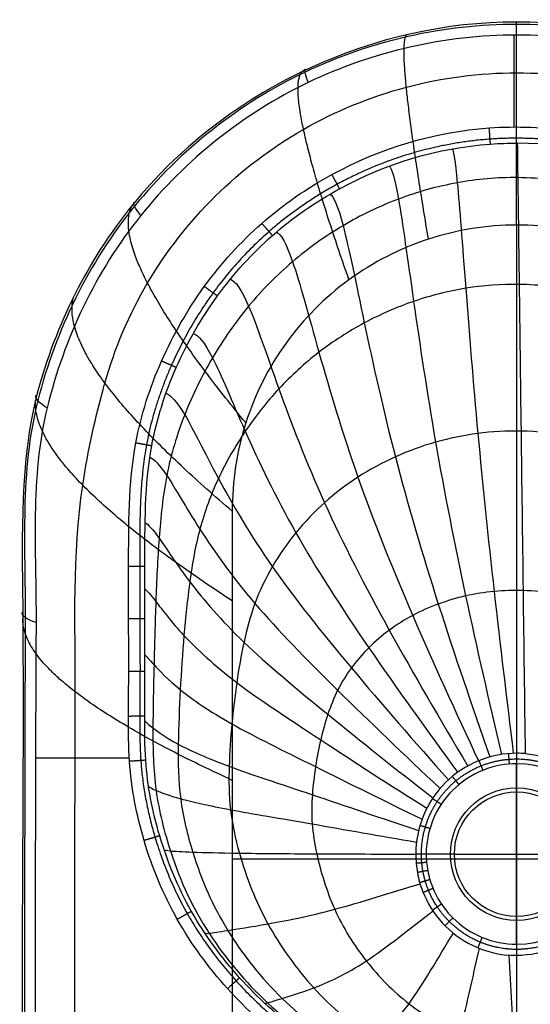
# Model space of a CAD drawing. Header units: millimetres. Extents: x -184 to 183, y -20 to 526.
# Tile 2 of 3: x -184 to 5, y 162 to 526. Entities that reach past the tile are written whole.
import ezdxf

# ---------------------------------------------------------------- set-up
doc = ezdxf.new("R2010")
doc.units = ezdxf.units.MM
doc.header["$MEASUREMENT"] = 0
doc.layers.add('Predefinito', color=7, linetype='Continuous', true_color=0x000000)

msp = doc.modelspace()

# ---------------------------------------------------------------- linework, layer by layer
at = {"layer": 'Predefinito'}
for p, q in [((-0.96, 486.24, 0), (-0.96, 520.17, 0)), ((0.01, 450, -410), (0.01, -16, -410)), ((-143.03, 253.11, 0), (-177.66, 253.11, 0)), ((0, 194.69, -195), (0, 240.69, -195)), ((104.99, 215.88, -410), (-104.99, 215.88, -410)), ((-23, 217.69, -195), (23, 217.69, -195))]:
    msp.add_line(p, q, dxfattribs=at)
at = {"layer": 'Predefinito', "extrusion": (1.74264e-15, -5.8086e-16, -1)}
msp.add_arc((0, 217.69, 160.54), 24.46, 269.9994, 89.9994, dxfattribs=at)
at = {"layer": 'Predefinito', "extrusion": (6.17863e-16, -6.17863e-16, -1)}
for centre in [(0, 217.69, 195), (0, 217.69, 164.07)]:
    msp.add_arc(centre, 23, 270, 90, dxfattribs=at)
at = {"layer": 'Predefinito', "extrusion": (2.32351e-15, 2.26466e-20, -1)}
msp.add_arc((0, 217.69, 160.54), 24.46, 89.9994, 269.9994, dxfattribs=at)
at = {"layer": 'Predefinito', "extrusion": (-6.17863e-16, -6.17863e-16, -1)}
msp.add_arc((0, 217.69, 195), 23, 90, 270, dxfattribs=at)
at = {"layer": 'Predefinito', "extrusion": (1.85359e-15, 6.17863e-16, -1)}
msp.add_arc((0, 217.69, 164.07), 23, 90, 270, dxfattribs=at)
at = {"layer": 'Predefinito'}
for points, knots in [([(181.65, 0, -1.88), (181.66, 101.74, -1.92), (181.69, 203.47, -1.94), (181.69, 318.57, -1.97), (181.77, 331.87, -1.97), (181.5, 358.71, -1.97), (179.74, 372.15, -1.97), (170.27, 411.39, -1.97), (158.02, 436.09, -1.96), (124.1, 477.89, -1.96), (80.72, 511.97, -1.96), (0, 530.22, -1.96), (-80.73, 511.97, -1.96), (-124.09, 477.89, -1.96), (-158.08, 436.08, -1.96), (-170.11, 411.42, -1.97), (-183.5, 358.97, -1.97), (-181.38, 331.78, -1.97), (-181.86, 203.55, -1.94), (-181.61, 101.72, -1.92), (-181.65, 0, -1.88)], [15.000463, 15.000463, 15.000463, 15.000463, 320.217984, 320.217984, 360.245232, 360.245232, 400.27248, 400.27248, 480.326975, 480.326975, 560.381471, 640.435967, 720.490463, 800.545012, 800.545012, 880.599534, 880.599534, 960.654057, 960.654057, 1265.869848, 1265.869848, 1265.869848, 1265.869848]), ([(182.62, 0, -6.1), (182.6, 52.43, -6.13), (182.65, 104.88, -6.16), (182.64, 209.75, -6.22), (181.88, 262.05, -6.26), (182.73, 340.84, -6.3), (183.08, 367.39, -6.3), (168.18, 417.85, -6.3), (155.67, 441.46, -6.3), (104.42, 501.13, -6.3), (52.43, 525, -6.3), (-52.44, 525, -6.3), (-104.4, 501.1, -6.3), (-155.69, 441.46, -6.3), (-168.26, 417.84, -6.3), (-183.17, 367.43, -6.3), (-182.7, 340.85, -6.3), (-181.93, 262.06, -6.26), (-182.64, 209.76, -6.22), (-182.64, 104.88, -6.16), (-182.6, 52.43, -6.13), (-182.62, 0, -6.1)], [14.911196, 14.911196, 14.911196, 14.911196, 171.292183, 171.292183, 327.67317, 327.67317, 405.863664, 405.863664, 484.054157, 484.054157, 640.435144, 640.435144, 796.816131, 796.816131, 875.006625, 875.006625, 953.197118, 953.197118, 1109.578105, 1109.578105, 1265.959092, 1265.959092, 1265.959092, 1265.959092]), ([(177.75, 0, 0), (177.75, 101.11, 0), (177.75, 202.21, 0), (177.75, 316.58, 0), (177.76, 329.84, 0), (177.71, 356.37, 0), (176.15, 369.62, 0), (167.19, 408.4, 0), (155.32, 432.85, 0), (122.15, 474.27, 0), (79.55, 508.09, 0), (0, 526.21, 0), (-79.57, 508.09, 0), (-122.15, 474.27, 0), (-155.38, 432.85, 0), (-167.05, 408.42, 0), (-179.68, 356.62, 0), (-177.35, 329.78, 0), (-177.97, 202.25, 0), (-177.69, 101.1, 0), (-177.75, 0, 0)], [15.08965, 15.08965, 15.08965, 15.08965, 320.217984, 320.217984, 360.245232, 360.245232, 400.27248, 400.27248, 480.326975, 480.326975, 560.381471, 640.435967, 720.490463, 800.545012, 800.545012, 880.599534, 880.599534, 960.654057, 960.654057, 1265.780703, 1265.780703, 1265.780703, 1265.780703]), ([(-163.21, -16, -192.35), (-163.17, 81.78, -192.35), (-163.24, 179.9, -191.62), (-162.92, 302.37, -190.6), (-164.12, 327.86, -190.55), (-158.25, 366.97, -190.3), (-155.62, 379.03, -190.06), (-148.48, 404.36, -189.78), (-143.16, 416.97, -189.71), (-122.55, 451.93, -189.45), (-102.53, 471.77, -189.32), (-66.79, 492.16, -189.18), (-41.19, 502.65, -189.11), (0.01, 508.05, -189.07), (41.2, 502.65, -189.11), (66.8, 492.16, -189.18), (102.53, 471.77, -189.32), (122.57, 451.93, -189.45), (143.15, 416.97, -189.71), (148.48, 404.38, -189.78), (155.66, 379.06, -190.06), (158.19, 366.81, -190.27), (164.17, 328.07, -190.59), (162.91, 302.36, -190.6), (163.24, 179.89, -191.62), (163.15, 81.79, -192.35), (163.2, -16, -192.35)], [3.967044, 3.967044, 3.967044, 3.967044, 294.801457, 294.801457, 368.501821, 368.501821, 405.352003, 405.352003, 442.202185, 442.202185, 515.902549, 515.902549, 552.754038, 589.602913, 626.451788, 663.300663, 663.300663, 736.998414, 736.998414, 773.847289, 773.847289, 810.696164, 810.696164, 884.393914, 884.393914, 1175.219125, 1175.219125, 1175.219125, 1175.219125]), ([(0.22, 120.62, 0), (-9.41, 120.67, 0), (-28.77, 122.51, 0), (-57.25, 131.4, 0), (-84.22, 146.21, 0), (-107.61, 167.43, 0), (-126.41, 193.01, 0), (-138.4, 221.87, 0), (-143.32, 247.54, 0), (-143.35, 268.62, 0), (-143.2, 286.09, 0), (-143.31, 304.62, 0), (-143.22, 332.59, 0), (-143.46, 365.31, 0), (-132.1, 400.25, 0), (-116.31, 427.94, 0), (-94.88, 451.55, 0), (-60.67, 475.32, 0), (-30.41, 484.45, 0), (-10.11, 485.89, 0)], [-1058.252478, -1058.252478, -1058.252478, -1058.252478, -1029.299316, -1000.346146, -969.028509, -937.710872, -906.059311, -874.40775, -844.608015, -827.992959, -811.377903, -792.029699, -772.681495, -726.907732, -695.120787, -663.333842, -631.724653, -600.115464, -539.048483, -539.048483, -539.048483, -539.048483]), ([(-10.11, 485.89, 0), (0.08, 486.62, 0), (20.64, 485.76, 0), (50.67, 477.86, 0), (78.63, 463.92, 0), (103.21, 443.44, 0), (122.84, 418.3, 0), (144.75, 372.05, 0), (143.54, 323.17, 0), (143.08, 278.19, 0), (143.83, 251.92, 0), (139.13, 223.95, 0), (127.18, 194.82, 0), (102.92, 159.39, 0), (59.65, 128.72, 0), (19.51, 120.59, 0), (0.22, 120.62, 0)], [-539.048483, -539.048483, -539.048483, -539.048483, -508.38904, -477.729596, -446.403179, -415.076762, -382.766306, -350.455849, -264.486821, -239.520525, -214.554228, -185.850772, -155.091756, -120.571792, -57.827153, 0, 0, 0, 0]), ([(0.24, 126.62, -6), (21.33, 126.6, -6.03), (42.44, 131.47, -6.11), (80.32, 150.16, -6.18), (97.06, 163.91, -6.18), (122.37, 197.55, -5.98), (131.33, 217.36, -5.78), (137.08, 248.42, -5.61), (137.46, 259.05, -5.56), (137.23, 280.76, -5.48), (137.24, 291.87, -5.44), (137.71, 325.1, -5.25), (138.19, 347.04, -5.04), (130.92, 388.62, -4.78), (122.15, 408.48, -4.77), (96.77, 442.18, -4.87), (80.21, 456.19, -4.98), (42.42, 475, -5.17), (21.33, 480.16, -5.24), (0.25, 480.27, -5.25)], [0, 0, 0, 0, 66.081995, 66.081995, 132.16399, 132.16399, 198.245984, 198.245984, 231.286982, 231.286982, 264.327979, 264.327979, 330.409974, 330.409974, 396.491969, 396.491969, 462.573964, 462.573964, 528.655959, 528.655959, 528.655959, 528.655959]), ([(0.25, 480.27, -5.25), (0.26, 479.65, -23.59), (0.36, 471.44, -62.65), (0.89, 430.37, -107.11), (1.61, 374.48, -132.12), (2.37, 315.25, -145.15), (2.89, 274.99, -148.9), (3.14, 254.85, -149.97)], [4.129041, 4.129041, 4.129041, 4.129041, 47.354885, 94.70977, 142.064654, 189.419539, 236.774424, 236.774424, 236.774424, 236.774424]), ([(0.24, 126.62, -6), (-9, 126.68, -5.99), (-27.59, 128.42, -5.98), (-54.87, 136.97, -6.02), (-80.72, 151.12, -6.04), (-103.1, 171.5, -6.08), (-121.15, 195.95, -6), (-132.61, 223.7, -5.9), (-137.32, 248.02, -5.82), (-137.36, 268.54, -5.8), (-137.2, 286.12, -5.78), (-137.31, 304.56, -5.71), (-137.24, 332.83, -5.58), (-137.46, 364.5, -5.31), (-126.65, 397.77, -5.26), (-111.41, 424.47, -5.31), (-90.93, 447.01, -5.45), (-58.1, 469.8, -5.66), (-29.1, 478.54, -5.77), (-9.68, 479.92, -5.78)], [-1058.252478, -1058.252478, -1058.252478, -1058.252478, -1029.299309, -1000.34614, -969.028503, -937.710866, -906.059306, -874.407746, -844.608011, -827.992955, -811.377899, -792.029695, -772.681492, -726.907729, -695.120785, -663.33384, -631.724652, -600.115463, -539.048483, -539.048483, -539.048483, -539.048483]), ([(-23.79, 478.14, -5.76), (-23.29, 477.49, -23.87), (-22.01, 469.37, -62.6), (-19.02, 428.9, -106.88), (-14.6, 373.62, -132.01), (-8.5, 314.95, -145.11), (-3.67, 274.95, -148.93), (-1.25, 254.95, -150.02)], [4.545963, 4.545963, 4.545963, 4.545963, 47.354885, 94.70977, 142.064654, 189.419539, 236.771095, 236.771095, 236.771095, 236.771095]), ([(-47.1, 471.75, -5.68), (-46.15, 471.11, -23.62), (-43.77, 463.23, -61.93), (-38.44, 424, -106.03), (-30.47, 370.42, -131.51), (-19.21, 313.35, -144.88), (-10.16, 274.12, -148.87), (-5.62, 254.53, -150.01)], [4.532753, 4.532753, 4.532753, 4.532753, 47.354885, 94.70977, 142.064654, 189.419539, 236.772712, 236.772712, 236.772712, 236.772712]), ([(0.41, 467.54, -58.63), (-7.15, 467.62, -58.65), (-21.98, 466.32, -58.53), (-43.87, 460.23, -57.95), (-64.37, 450.37, -57.01), (-83.13, 437.03, -55.77), (-99.49, 420.47, -54.29), (-112.79, 401.3, -52.61), (-123.19, 380.24, -50.79), (-129.92, 357.6, -48.89), (-132.22, 334.42, -46.96), (-133.32, 311.02, -45.05), (-133.91, 287.65, -43.22), (-134.47, 264.31, -41.52), (-134.06, 241.27, -39.99), (-126.71, 212.67, -38.41), (-114.92, 188.19, -37.1), (-92.87, 161.61, -36.24), (-65.26, 142.09, -35.86), (-38.21, 131.46, -35.78), (-20.67, 128.3, -35.77), (-14.33, 127.59, -35.77)], [276.995958, 276.995958, 276.995958, 276.995958, 289.349302, 301.702647, 314.055992, 326.409336, 338.762681, 351.116026, 363.46937, 375.822715, 388.17606, 400.529404, 412.882749, 425.236094, 437.589438, 449.942783, 471.032492, 492.122201, 513.21191, 534.301619, 546.227855, 546.227855, 546.227855, 546.227855]), ([(14.42, 127.32, -35.74), (19.12, 127.77, -35.73), (33.05, 129.86, -35.71), (55.71, 136.91, -35.71), (80.26, 150.84, -35.88), (101.2, 169.42, -36.34), (117.87, 192.96, -37.22), (127.43, 214.79, -38.51), (134.6, 245.01, -40.17), (133.66, 271.65, -41.98), (133.17, 298.74, -44.01), (132.39, 325.82, -46.17), (129.73, 352.91, -48.39), (122.94, 379.38, -50.59), (110.74, 403.85, -52.68), (94.35, 425.47, -54.58), (74.35, 443.51, -56.22), (51.33, 456.87, -57.51), (26.42, 465.36, -58.37), (8.96, 467.44, -58.61), (0.41, 467.54, -58.63)], [9.097262, 9.097262, 9.097262, 9.097262, 18.228163, 36.456327, 54.68449, 72.912653, 91.140816, 109.36898, 123.337894, 137.306809, 151.275724, 165.244639, 179.213554, 193.182469, 207.151383, 221.120298, 235.089213, 249.058128, 263.027043, 276.995958, 276.995958, 276.995958, 276.995958]), ([(-68.94, 461.41, -5.57), (-67.6, 460.77, -23.21), (-64.26, 453.23, -60.86), (-56.84, 415.94, -104.66), (-45.6, 365.02, -130.69), (-29.49, 310.48, -144.52), (-16.47, 272.52, -148.79), (-9.93, 253.6, -150.01)], [4.521579, 4.521579, 4.521579, 4.521579, 47.354885, 94.70977, 142.064654, 189.419539, 236.774328, 236.774328, 236.774328, 236.774328]), ([(104.97, -16, -410), (104.97, 70.99, -410), (104.98, 157.98, -410), (104.99, 267.05, -410), (104.99, 289.13, -410), (105, 322.25, -410), (104.98, 333.29, -410), (105.06, 355.37, -410), (103.39, 366.41, -410), (93.35, 397.99, -410), (79.81, 416.79, -410), (53.03, 436.3, -410), (33.13, 446.49, -410), (0.01, 451.76, -410), (-33.11, 446.49, -410), (-53, 436.3, -410), (-79.79, 416.79, -410), (-93.33, 398, -410), (-103.37, 366.41, -410), (-105.04, 355.37, -410), (-104.97, 333.29, -410), (-104.99, 322.25, -410), (-104.98, 289.13, -410), (-104.99, 267.05, -410), (-104.98, 157.98, -410), (-104.99, 70.99, -410), (-104.99, -16, -410)], [-1174.734661, -1174.734661, -1174.734661, -1174.734661, -884.393914, -884.393914, -810.696164, -810.696164, -773.847289, -773.847289, -736.998414, -736.998414, -663.300663, -663.300663, -626.451788, -589.602913, -552.754038, -515.902549, -515.902549, -442.202185, -442.202185, -405.352003, -405.352003, -368.501821, -368.501821, -294.801457, -294.801457, -4.450612, -4.450612, -4.450612, -4.450612]), ([(-88.71, 447.41, -5.46), (-87.06, 446.76, -22.68), (-82.96, 439.67, -59.45), (-73.77, 404.95, -102.84), (-59.65, 357.55, -129.59), (-39.13, 306.38, -144.05), (-22.46, 270.17, -148.68), (-14.08, 252.17, -150)], [4.528448, 4.528448, 4.528448, 4.528448, 47.354885, 94.70977, 142.064654, 189.419539, 236.775945, 236.775945, 236.775945, 236.775945]), ([(-105.71, 430.06, -5.35), (-103.88, 429.42, -22.08), (-99.26, 422.9, -57.77), (-88.73, 391.3, -100.64), (-72.24, 348.13, -128.25), (-47.93, 301.09, -143.51), (-28.04, 267.11, -148.56), (-18.05, 250.26, -150)], [4.569364, 4.569364, 4.569364, 4.569364, 47.354885, 94.70977, 142.064654, 189.419539, 236.777561, 236.777561, 236.777561, 236.777561]), ([(0.92, 428.1, -103.66), (-5.73, 428.21, -103.69), (-18.85, 427.22, -103.53), (-38.21, 422.34, -102.76), (-56.48, 414.35, -101.52), (-73.32, 403.48, -99.88), (-88.21, 389.91, -97.91), (-100.61, 374.14, -95.67), (-110.61, 356.7, -93.24), (-117.57, 337.84, -90.69), (-120.89, 318.35, -88.08), (-122.97, 298.5, -85.48), (-124.28, 278.47, -82.97), (-125.14, 258.32, -80.61), (-124.83, 238.18, -78.48), (-118.73, 213.26, -76.2), (-107.98, 189.18, -74.2), (-87.51, 163.44, -72.74), (-61.58, 143.75, -71.94), (-31.72, 130.9, -71.59), (-10.34, 127.72, -71.53), (0.18, 127.55, -71.51)], [276.995958, 276.995958, 276.995958, 276.995958, 289.349302, 301.702647, 314.055992, 326.409336, 338.762681, 351.116026, 363.46937, 375.822715, 388.17606, 400.529404, 412.882749, 425.236094, 437.589438, 449.942783, 471.032492, 492.122201, 513.21191, 534.301619, 555.391328, 555.391328, 555.391328, 555.391328]), ([(0.18, 127.55, -71.51), (9.27, 127.4, -71.5), (27.19, 129.2, -71.48), (52.97, 137.87, -71.63), (76.16, 151.99, -72.08), (95.73, 170.64, -72.96), (110.98, 193.47, -74.38), (119.4, 215.3, -76.32), (125.02, 241.24, -78.7), (124.02, 264.34, -81.23), (122.86, 287.52, -84.02), (121.02, 310.49, -86.97), (117.36, 333.23, -89.97), (110.22, 355.26, -92.93), (98.7, 375.51, -95.73), (83.75, 393.35, -98.27), (65.87, 408.18, -100.46), (45.55, 419.19, -102.17), (23.68, 426.21, -103.32), (8.43, 427.98, -103.64), (0.92, 428.1, -103.66)], [0, 0, 0, 0, 18.228163, 36.456327, 54.68449, 72.912653, 91.140816, 109.36898, 123.337894, 137.306809, 151.275724, 165.244639, 179.213554, 193.182469, 207.151383, 221.120298, 235.089213, 249.058128, 263.027043, 276.995958, 276.995958, 276.995958, 276.995958]), ([(-119.34, 409.99, -5.29), (-117.47, 409.37, -21.44), (-112.64, 403.5, -55.89), (-101.3, 375.42, -98.16), (-83.05, 337.05, -126.73), (-55.67, 294.71, -142.92), (-33.09, 263.38, -148.42), (-21.76, 247.9, -149.99)], [4.66708, 4.66708, 4.66708, 4.66708, 47.354885, 94.70977, 142.064654, 189.419539, 236.779177, 236.779177, 236.779177, 236.779177]), ([(-129.49, 387.88, -5.32), (-127.7, 387.27, -20.81), (-122.97, 382.09, -53.88), (-111.32, 357.81, -95.46), (-91.93, 324.57, -125.06), (-62.24, 287.38, -142.3), (-37.56, 259.05, -148.29), (-25.17, 245.12, -149.98)], [4.869527, 4.869527, 4.869527, 4.869527, 47.354885, 94.70977, 142.064654, 189.419539, 236.780794, 236.780794, 236.780794, 236.780794]), ([(1.62, 373.92, -130.15), (-3.73, 374.03, -130.17), (-14.37, 373.45, -130.07), (-30.05, 370.2, -129.54), (-44.96, 364.76, -128.7), (-58.82, 357.25, -127.58), (-71.24, 347.77, -126.22), (-81.83, 336.61, -124.69), (-90.59, 324.11, -123.01), (-97.08, 310.43, -121.25), (-100.87, 296.06, -119.44), (-103.49, 281.18, -117.63), (-105.26, 265.88, -115.86), (-106.35, 250.2, -114.19), (-106.24, 234.15, -112.66), (-101.8, 214.18, -110.99), (-93.03, 191.63, -109.47), (-75.76, 167.56, -108.27), (-53.51, 148.19, -107.54), (-27.66, 135.14, -107.16), (-9.22, 131.69, -107.08), (-0.05, 131.44, -107.07)], [276.995958, 276.995958, 276.995958, 276.995958, 289.349302, 301.702647, 314.055992, 326.409336, 338.762681, 351.116026, 363.46937, 375.822715, 388.17606, 400.529404, 412.882749, 425.236094, 437.589438, 449.942783, 471.032492, 492.122201, 513.21191, 534.301619, 555.391328, 555.391328, 555.391328, 555.391328]), ([(-0.05, 131.44, -107.07), (7.88, 131.22, -107.05), (23.67, 133, -107.06), (46.17, 141.78, -107.26), (66.29, 155.8, -107.7), (83.04, 173.99, -108.46), (95.74, 195.29, -109.6), (102.39, 216.04, -111.07), (106.2, 236.36, -112.79), (105.19, 254.54, -114.6), (103.62, 272.26, -116.57), (101.2, 289.51, -118.63), (97.2, 306.27, -120.72), (90.55, 322.24, -122.77), (80.68, 336.75, -124.7), (68.28, 349.41, -126.45), (53.71, 359.85, -127.95), (37.34, 367.58, -129.13), (19.81, 372.51, -129.92), (7.66, 373.79, -130.13), (1.62, 373.92, -130.15)], [0, 0, 0, 0, 18.228163, 36.456327, 54.68449, 72.912653, 91.140816, 109.36898, 123.337894, 137.306809, 151.275724, 165.244639, 179.213554, 193.182469, 207.151383, 221.120298, 235.089213, 249.058128, 263.027043, 276.995958, 276.995958, 276.995958, 276.995958]), ([(-135.45, 364.27, -5.41), (-133.92, 363.68, -20.19), (-129.63, 359.22, -51.8), (-118.3, 338.86, -92.63), (-98.52, 310.96, -123.28), (-67.43, 279.19, -141.7), (-41.33, 254.2, -148.15), (-28.23, 241.96, -149.97)], [5.158723, 5.158723, 5.158723, 5.158723, 47.354885, 94.70977, 142.064654, 189.419539, 236.78241, 236.78241, 236.78241, 236.78241]), ([(-137.17, 340.05, -5.54), (-136.03, 339.46, -19.58), (-132.53, 335.69, -49.69), (-122.12, 319.2, -89.74), (-102.7, 296.59, -121.44), (-71.15, 270.32, -141.13), (-44.35, 248.9, -148.03), (-30.89, 238.47, -149.96)], [5.504955, 5.504955, 5.504955, 5.504955, 47.354885, 94.70977, 142.064654, 189.419539, 236.784026, 236.784026, 236.784026, 236.784026]), ([(-137.31, 315.67, -5.66), (-136.55, 315.08, -18.98), (-133.79, 311.95, -47.63), (-124.34, 299.16, -86.87), (-105.47, 281.66, -119.58), (-73.87, 260.86, -140.62), (-46.75, 243.22, -147.93), (-33.13, 234.68, -149.95)], [5.878468, 5.878468, 5.878468, 5.878468, 47.354885, 94.70977, 142.064654, 189.419539, 236.785643, 236.785643, 236.785643, 236.785643]), ([(2.37, 315.06, -143.95), (-1.18, 315.17, -143.96), (-8.35, 314.95, -143.91), (-18.89, 313.27, -143.67), (-29.02, 310.29, -143.3), (-38.52, 306.06, -142.81), (-47.19, 300.61, -142.24), (-54.77, 294.09, -141.6), (-61.25, 286.64, -140.93), (-66.36, 278.34, -140.24), (-69.85, 269.43, -139.57), (-72.48, 260, -138.93), (-74.37, 250.09, -138.36), (-75.59, 239.76, -137.87), (-75.84, 228.88, -137.5), (-73.62, 215.5, -137.21), (-68.09, 196.97, -137.19), (-56.17, 177.75, -137.47), (-40.25, 161.65, -137.88), (-21.32, 150.61, -138.27), (-7.82, 147.52, -138.39), (-0.97, 147.22, -138.4)], [276.995958, 276.995958, 276.995958, 276.995958, 289.349302, 301.702647, 314.055992, 326.409336, 338.762681, 351.116026, 363.46937, 375.822715, 388.17606, 400.529404, 412.882749, 425.236094, 437.589438, 449.942783, 471.032492, 492.122201, 513.21191, 534.301619, 555.391328, 555.391328, 555.391328, 555.391328]), ([(-0.97, 147.22, -138.4), (4.96, 146.97, -138.4), (16.96, 148.34, -138.3), (33.86, 155.65, -138), (48.87, 167.32, -137.63), (61.07, 182.44, -137.3), (69.92, 199.54, -137.12), (74.02, 217, -137.19), (75.76, 230.11, -137.51), (74.8, 242.23, -137.99), (73.17, 253.62, -138.6), (70.77, 264.52, -139.3), (67.26, 274.86, -140.07), (62.12, 284.52, -140.86), (55.1, 293.16, -141.64), (46.58, 300.61, -142.36), (36.77, 306.71, -143), (25.91, 311.21, -143.51), (14.34, 314.11, -143.85), (6.39, 314.93, -143.95), (2.37, 315.06, -143.95)], [0, 0, 0, 0, 18.228163, 36.456327, 54.68449, 72.912653, 91.140816, 109.36898, 123.337894, 137.306809, 151.275724, 165.244639, 179.213554, 193.182469, 207.151383, 221.120298, 235.089213, 249.058128, 263.027043, 276.995958, 276.995958, 276.995958, 276.995958]), ([(-137.24, 291.31, -5.76), (-136.73, 290.74, -18.39), (-134.5, 288.25, -45.64), (-125.75, 278.94, -84.09), (-107.33, 266.28, -117.74), (-75.81, 250.86, -140.2), (-48.59, 237.22, -147.86), (-34.91, 230.66, -149.95)], [6.247723, 6.247723, 6.247723, 6.247723, 47.354885, 94.70977, 142.064654, 189.419539, 236.787259, 236.787259, 236.787259, 236.787259]), ([(-137.31, 267, -5.8), (-136.9, 266.5, -17.81), (-134.9, 264.68, -43.8), (-126.5, 258.62, -81.49), (-108.35, 250.48, -115.97), (-76.98, 240.32, -139.9), (-49.84, 230.94, -147.82), (-36.2, 226.46, -149.94)], [6.571642, 6.571642, 6.571642, 6.571642, 47.354885, 94.70977, 142.064654, 189.419539, 236.788876, 236.788876, 236.788876, 236.788876]), ([(0.24, 254.97, -149.94), (-9.56, 255.03, -149.93), (-19.32, 251.04, -149.92), (-33.19, 237.22, -149.89), (-37.21, 227.47, -149.87), (-37.24, 217.69, -149.89)], [-59.360084, -59.360084, -59.360084, -59.360084, -29.680042, -29.680042, 0, 0, 0, 0]), ([(3.14, 254.85, -149.97), (12.37, 254.06, -149.96), (21.24, 249.7, -149.95), (33.7, 236.04, -149.92), (37.25, 226.81, -149.9), (37.25, 217.58, -149.92)], [62.294885, 62.294885, 62.294885, 62.294885, 90.317317, 90.317317, 118.339749, 118.339749, 118.339749, 118.339749]), ([(0, 251.09, -151.61), (-3.94, 251.08, -151.61), (-8.18, 250.37, -151.61), (-16.4, 247.11, -151.61), (-20.35, 244.56, -151.61), (-26.87, 238.05, -151.61), (-29.42, 234.1, -151.61), (-32.67, 225.88, -151.61), (-33.39, 221.64, -151.61), (-33.39, 217.7, -151.61)], [-59.113463, -59.113463, -59.113463, -59.113463, -44.335097, -44.335097, -29.556731, -29.556731, -14.778366, -14.778366, 0, 0, 0, 0]), ([(0, 184.45, -151.76), (18.38, 184.47, -151.78), (33.33, 199.29, -151.67), (33.44, 236.16, -151.56), (18.43, 251.08, -151.61), (0, 251.09, -151.61)], [-177.215208, -177.215208, -177.215208, -177.215208, -118.254824, -118.254824, -59.113463, -59.113463, -59.113463, -59.113463]), ([(-135.96, 242.78, -5.84), (-135.6, 242.43, -17.29), (-133.71, 241.36, -42.16), (-125.6, 238.3, -79.14), (-107.83, 234.31, -114.31), (-77.02, 229.25, -139.74), (-50.38, 224.42, -147.81), (-36.98, 222.14, -149.94)], [6.881692, 6.881692, 6.881692, 6.881692, 47.354885, 94.70977, 142.064654, 189.419539, 236.790492, 236.790492, 236.790492, 236.790492]), ([(-130.15, 219.32, -5.91), (-129.94, 219.19, -16.89), (-128.41, 218.9, -40.8), (-121.09, 218.47, -77.12), (-104.45, 218.07, -112.8), (-75.25, 217.8, -139.76), (-49.98, 217.75, -147.86), (-37.25, 217.75, -149.95)], [7.209931, 7.209931, 7.209931, 7.209931, 47.354885, 94.70977, 142.064654, 189.419539, 236.792108, 236.792108, 236.792108, 236.792108]), ([(-37.24, 217.69, -149.89), (-37.21, 215.37, -149.9), (-37.03, 213.06, -149.9), (-36.23, 208.5, -149.91), (-35.57, 206.26, -149.92), (-33.07, 199.77, -149.94), (-30.59, 195.76, -149.95), (-24.3, 188.91, -149.97), (-20.5, 186.09, -149.98), (-12.13, 182, -149.99), (-7.55, 180.76, -150), (-2.91, 180.39, -150)], [342.072613, 342.072613, 342.072613, 342.072613, 354.775557, 354.775557, 367.478547, 367.478547, 392.884533, 392.884533, 418.290518, 418.290518, 443.696503, 443.696503, 443.696503, 443.696503]), ([(-33.39, 217.7, -151.61), (-33.39, 216.69, -151.61), (-33.29, 214.66, -151.62), (-32.85, 211.51, -151.63), (-32.07, 208.29, -151.65), (-30.56, 204.04, -151.67), (-27.93, 199.14, -151.69), (-22.35, 192.33, -151.71), (-13.08, 186.17, -151.74), (-4.36, 184.44, -151.76), (0, 184.45, -151.76)], [-58.987856, -58.987856, -58.987856, -58.987856, -55.560836, -52.133816, -48.246079, -44.358341, -36.927412, -29.496483, -14.748241, 0, 0, 0, 0]), ([(37.25, 217.58, -149.92), (37.25, 207.89, -149.93), (33.3, 198.16, -149.96), (19.5, 184.33, -149.99), (9.76, 180.3, -150), (0, 180.28, -150)], [118.339749, 118.339749, 118.339749, 118.339749, 147.777482, 147.777482, 177.215208, 177.215208, 177.215208, 177.215208]), ([(-115.19, 188.69, -6.02), (-115.11, 188.48, -16.41), (-114.01, 188.3, -39.19), (-107.96, 189.38, -74.56), (-93.68, 191.52, -110.65), (-68.41, 196.39, -140.2), (-46.62, 203.47, -148.04), (-35.64, 206.77, -149.95)], [7.66868, 7.66868, 7.66868, 7.66868, 47.354885, 94.70977, 142.064654, 189.419539, 236.788608, 236.788608, 236.788608, 236.788608]), ([(-93.13, 162.74, -6.07), (-93.12, 162.59, -16.14), (-92.34, 162.56, -38.28), (-87.65, 164.2, -72.96), (-76.37, 167.4, -109.04), (-56.42, 176.23, -140.98), (-39.44, 190.27, -148.31), (-30.86, 196.73, -149.97)], [7.922497, 7.922497, 7.922497, 7.922497, 47.354885, 94.70977, 142.064654, 189.419539, 236.785062, 236.785062, 236.785062, 236.785062]), ([(-65.37, 143.06, -6.04), (-65.37, 143.01, -15.99), (-64.86, 143.1, -37.87), (-61.66, 144.62, -72.08), (-53.88, 147.86, -107.91), (-40.29, 159.42, -141.85), (-29.05, 179.41, -148.6), (-23.33, 188.55, -149.98)], [7.979915, 7.979915, 7.979915, 7.979915, 47.354885, 94.70977, 142.064654, 189.419539, 236.781516, 236.781516, 236.781516, 236.781516]), ([(-33.61, 130.79, -6.01), (-33.61, 130.8, -15.92), (-33.35, 130.9, -37.75), (-31.72, 131.98, -71.7), (-27.79, 134.73, -107.24), (-21.25, 147.83, -142.56), (-16.29, 171.95, -148.82), (-13.73, 182.93, -149.99)], [7.950857, 7.950857, 7.950857, 7.950857, 47.354885, 94.70977, 142.064654, 189.419539, 236.77797, 236.77797, 236.77797, 236.77797]), ([(-2.91, 180.39, -150), (-2.23, 168.73, -148.91), (-0.72, 143.05, -142.86), (0.06, 129.57, -106.99), (0.18, 127.57, -75.93), (0.21, 127.02, -56.47), (0.22, 126.88, -48.93)], [-236.774424, -236.774424, -236.774424, -236.774424, -189.419539, -142.064654, -94.70977, -64.778713, -64.778713, -64.778713, -64.778713])]:
    msp.add_open_spline(points, degree=3, knots=knots, dxfattribs=at)
for points, degree in [([(0, 520.17, 0), (0, 523.46, 0), (0, 525.85, -3.12), (0, 525, -6.3)], 3), ([(0.01, 450, -410), (0, 525, -170.02), (0, 525, -6.3)], 2), ([(-32.56, 444.82, -410), (-45.05, 519.2, -170.1), (-40.24, 520.49, -6.3)], 2), ([(-61.93, 429.8, -410), (-87.19, 502.2, -170.31), (-78.51, 507.26, -6.3)], 2), ([(-76.95, 502.66, 0), (-78.09, 505.75, 0), (-78.59, 508.17, -3.12), (-77.95, 507.53, -6.3)], 3), ([(-9.68, 479.92, -5.78), (-6.4, 480.16, -5.6), (-3.09, 480.28, -5.43), (0.25, 480.27, -5.25)], 3), ([(-138.76, 453.56, 0), (-140.93, 456.1, -0.01), (-142.04, 458.52, -3.12), (-141.02, 458.47, -6.3)], 3), ([(-100.02, 376.94, -410), (-151.67, 440.03, -171.1), (-141.8, 457.51, -6.3)], 2), ([(-105.01, 344.33, -410), (-169.77, 399.52, -171.7), (-163.64, 423.4, -6.3)], 2), ([(-173.37, 382.52, 0), (-176.34, 384.17, -0.02), (-178.27, 386.46, -3.13), (-177.28, 387.17, -6.3)], 3), ([(-104.99, 311.21, -410), (-179.08, 359.57, -172.62), (-177.7, 385.38, -6.3)], 2), ([(-177.48, 303.27, 0), (-180.76, 304.19, -0.03), (-183.21, 306.06, -3.12), (-182.46, 307.07, -6.28)], 3), ([(-104.99, 244.97, -410), (-182.27, 280.45, -173.48), (-182.4, 304.59, -6.28)], 2), ([(3.14, 254.85, -149.97), (2.18, 254.92, -149.96), (1.21, 254.97, -149.95), (0.24, 254.97, -149.94)], 3), ([(0, 180.28, -150), (-0.97, 180.28, -150), (-1.94, 180.32, -150), (-2.91, 180.39, -150)], 3)]:
    msp.add_open_spline(points, degree=degree, dxfattribs=at)
for points, weights, degree, knots in [([(-9.68, 479.92, -5.78), (-9.69, 480.01, -3.36), (-9.81, 481.74, -1.68), (-9.93, 483.48, 0), (-10.11, 485.89, 0)], [1, 0.930940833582, 1.00767146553, 0.930940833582, 1], 2, [0, 0, 0, 0.5, 0.5, 1, 1, 1]), ([(-9.81, 481.74, -1.68), (-29.5, 480.35, -1.68), (-58.77, 471.58, -1.64), (-92.17, 448.52, -1.57), (-113, 425.64, -1.52), (-128.47, 398.6, -1.5), (-139.46, 364.7, -1.52), (-139.13, 332.64, -1.61), (-139.17, 304.58, -1.66), (-139.03, 286.09, -1.68), (-139.18, 268.58, -1.69), (-139.14, 247.86, -1.69), (-134.33, 223.11, -1.72), (-122.67, 195.06, -1.76), (-104.39, 170.32, -1.79), (-81.76, 149.72, -1.77), (-55.57, 135.34, -1.76), (-27.95, 126.69, -1.75), (-9.11, 124.91, -1.75), (0.23, 124.86, -1.76)], [1.00767146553, 1.00797190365, 1.01170824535, 1.01877193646, 1.02320496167, 1.02502099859, 1.02333079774, 1.01427331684, 1.00987815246, 1.00761401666, 1.00695062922, 1.00638147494, 1.00359013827, 1.00011663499, 0.997168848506, 0.998503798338, 0.999440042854, 1.00083856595, 1.0002995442, 1], 3, [539.048483, 539.048483, 539.048483, 539.048483, 600.115476, 631.724664, 663.333851, 695.120795, 726.907738, 772.6815, 792.029703, 811.377906, 827.992962, 844.608017, 874.407751, 906.05931, 937.71087, 969.028506, 1000.346142, 1029.29931, 1058.252478, 1058.252478, 1058.252478, 1058.252478]), ([(0.23, 124.86, -1.76), (18.96, 124.83, -1.77), (58.06, 132.87, -1.82), (99.75, 162.52, -1.85), (123.38, 196.76, -1.78), (135.04, 225.08, -1.71), (139.67, 252.13, -1.67), (138.93, 278.02, -1.65), (139.47, 323.25, -1.61), (140.77, 371.22, -1.45), (119.46, 416.26, -1.47), (100.28, 440.69, -1.51), (76.35, 460.55, -1.57), (49.17, 474, -1.63), (19.97, 481.63, -1.67), (0.08, 482.44, -1.68), (-9.81, 481.74, -1.68)], [1, 0.999092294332, 0.994203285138, 0.991091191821, 0.99769876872, 1.00487823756, 1.0084087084, 1.01026166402, 1.01491622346, 1.02996206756, 1.02808244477, 1.0242095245, 1.01826032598, 1.01242757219, 1.00830865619, 1.00752062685, 1.00767146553], 3, [0, 0, 0, 0, 57.827165, 120.571802, 155.091765, 185.850781, 214.554236, 239.520532, 264.486828, 350.455854, 382.76631, 415.076765, 446.403181, 477.729598, 508.38904, 539.048483, 539.048483, 539.048483, 539.048483]), ([(-65.35, 463.43, -5.6), (-65.42, 463.57, -3.24), (-66.25, 465.09, -1.62), (-67.08, 466.61, 0), (-68.23, 468.69, 0)], [1, 0.936381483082, 1.01356054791, 0.936381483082, 1], 2, [0, 0, 0, 0.5, 0.5, 1, 1, 1]), ([(-90.16, 446.16, -5.45), (-90.3, 446.32, -3.13), (-91.43, 447.61, -1.57), (-92.56, 448.9, 0), (-94.09, 450.65, 0)], [1, 0.941047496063, 1.01861114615, 0.941047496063, 1], 2, [0, 0, 0, 0.5, 0.5, 1, 1, 1]), ([(-110.5, 423.83, -5.32), (-110.7, 423.98, -3.05), (-112.09, 424.98, -1.53), (-113.47, 425.98, 0), (-115.33, 427.32, 0)], [1, 0.944882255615, 1.02276197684, 0.944882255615, 1], 2, [0, 0, 0, 0.5, 0.5, 1, 1, 1]), ([(-125.67, 397.39, -5.27), (-125.93, 397.5, -3.01), (-127.48, 398.19, -1.51), (-129.04, 398.88, 0), (-131.12, 399.8, 0)], [1, 0.946462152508, 1.02447209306, 0.946462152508, 1], 2, [0, 0, 0, 0.5, 0.5, 1, 1, 1]), ([(-134.76, 368.46, -5.33), (-135.01, 368.51, -3.05), (-136.69, 368.82, -1.53), (-138.37, 369.13, 0), (-140.62, 369.55, 0)], [1, 0.944668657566, 1.02253077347, 0.944668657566, 1], 2, [0, 0, 0, 0.5, 0.5, 1, 1, 1]), ([(-137.28, 323.94, -5.62), (-137.43, 323.93, -3.25), (-139.17, 323.91, -1.62), (-140.9, 323.89, 0), (-143.27, 323.88, 0)], [1, 0.935989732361, 1.01313650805, 0.935989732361, 1], 2, [0, 0, 0, 0.5, 0.5, 1, 1, 1]), ([(-137.28, 304.57, -5.71), (-137.4, 304.58, -3.31), (-139.14, 304.58, -1.66), (-140.88, 304.58, 0), (-143.28, 304.58, 0)], [1, 0.933078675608, 1.00998551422, 0.933078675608, 1], 2, [0, 0, 0, 0.5, 0.5, 1, 1, 1]), ([(-137.25, 285.2, -5.77), (-137.34, 285.2, -3.36), (-139.08, 285.2, -1.68), (-140.82, 285.2, 0), (-143.24, 285.2, 0)], [1, 0.931056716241, 1.00779689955, 0.931056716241, 1], 2, [0, 0, 0, 0.5, 0.5, 1, 1, 1]), ([(-137.33, 268.62, -5.8), (-137.41, 268.62, -3.37), (-139.15, 268.62, -1.69), (-140.9, 268.61, 0), (-143.32, 268.6, 0)], [1, 0.930302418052, 1.00698043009, 0.930302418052, 1], 2, [0, 0, 0, 0.5, 0.5, 1, 1, 1]), ([(-136.97, 252.4, -5.82), (-137.05, 252.39, -3.39), (-138.79, 252.27, -1.69), (-140.53, 252.15, 0), (-142.95, 251.98, 0)], [1, 0.929712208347, 1.00634157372, 0.929712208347, 1], 2, [0, 0, 0, 0.5, 0.5, 1, 1, 1]), ([(-35.16, 217.7, -150.39), (-35.16, 221.06, -150.38), (-34.17, 227.92, -150.37), (-29.78, 237.37, -150.37), (-22.64, 245.32, -150.38), (-13.38, 250.82, -150.38), (-2.98, 253.26, -150.38), (7.42, 252.58, -150.38), (17.12, 249, -150.38), (25.41, 242.74, -150.38), (31.52, 234.37, -150.37), (34.09, 227.13, -150.37), (34.9, 222.2, -150.38), (35.13, 219.7, -150.38), (35.18, 217.16, -150.39), (34.91, 211.9, -150.4), (33.43, 205.81, -150.41), (30.21, 199.43, -150.42), (27.11, 195.09, -150.43), (23.45, 191.32, -150.44), (17.96, 187.12, -150.45), (10.15, 183.5, -150.46), (3.35, 182.54, -150.47), (0, 182.53, -150.47)], [0.967952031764, 0.96829123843, 0.968616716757, 0.968160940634, 0.967710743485, 0.967607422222, 0.967547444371, 0.967566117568, 0.967636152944, 0.967816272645, 0.968368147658, 0.968523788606, 0.968317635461, 0.968137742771, 0.967903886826, 0.967447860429, 0.966554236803, 0.965446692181, 0.96493290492, 0.964539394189, 0.964021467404, 0.963381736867, 0.963171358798, 0.963151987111], 3, [0, 0, 0, 0, 10.826637, 21.973329, 33.104168, 44.760234, 56.143863, 67.011207, 77.870947, 88.974519, 99.995531, 110.789502, 113.405111, 116.02072, 118.809408, 121.598096, 132.890703, 138.665618, 144.440533, 149.950318, 155.460104, 166.494498, 177.215208, 177.215208, 177.215208, 177.215208]), ([(0, 240.69, -195), (0, 240.69, -179.54), (0, 240.69, -164.07), (0, 240.69, -162), (0, 242.16, -160.54), (0, 246.62, -156.07), (0, 251.09, -151.61)], [1, 1, 1, 0.923878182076, 1, 1, 1], 2, [0, 0, 0, 30.928913, 30.928913, 34.85594, 34.85594, 47.48441, 47.48441, 47.48441]), ([(-131.81, 224.47, -5.9), (-131.85, 224.46, -3.44), (-133.53, 223.96, -1.72), (-135.21, 223.45, 0), (-137.57, 222.75, 0)], [1, 0.927210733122, 1.00363392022, 0.927210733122, 1], 2, [0, 0, 0, 0.5, 0.5, 1, 1, 1]), ([(0, 182.53, -150.47), (-4.61, 182.53, -150.47), (-13.82, 184.36, -150.46), (-23.6, 190.9, -150.44), (-29.48, 198.1, -150.43), (-32.23, 203.28, -150.41), (-33.8, 207.77, -150.4), (-34.61, 211.17, -150.4), (-35.06, 214.49, -150.39), (-35.16, 216.63, -150.39), (-35.16, 217.7, -150.39)], [0.963152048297, 0.963146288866, 0.963615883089, 0.964531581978, 0.9652362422, 0.966104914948, 0.966845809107, 0.967294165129, 0.967676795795, 0.96786180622, 0.967952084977], 3, [0, 0, 0, 0, 14.748241, 29.496482, 36.927412, 44.358341, 48.246078, 52.133815, 55.560836, 58.987856, 58.987856, 58.987856, 58.987856]), ([(-23, 217.69, -195), (-23, 217.69, -179.54), (-23, 217.69, -164.07), (-23, 217.69, -162), (-24.47, 217.69, -160.54), (-28.93, 217.69, -156.07), (-33.39, 217.69, -151.61)], [1, 1, 1, 0.923878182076, 1, 1, 1], 2, [0, 0, 0, 33.268923, 33.268923, 37.493059, 37.493059, 51.066906, 51.066906, 51.066906]), ([(-120.08, 196.58, -6), (-120.08, 196.58, -3.51), (-121.61, 195.72, -1.76), (-123.14, 194.86, 0), (-125.3, 193.64, 0)], [1, 0.924051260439, 1.00021403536, 0.924051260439, 1], 2, [0, 0, 0, 0.5, 0.5, 1, 1, 1]), ([(0, 184.45, -151.76), (0, 188.84, -156.15), (0, 193.23, -160.54), (0, 194.69, -162), (0, 194.69, -164.07), (0, 194.69, -179.54), (0, 194.69, -195)], [1, 1, 1, 0.923878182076, 1, 1, 1], 2, [-47.273317, -47.273317, -47.273317, -34.855938, -34.855938, -30.928911, -30.928911, 0, 0, 0]), ([(-102.29, 172.09, -6.06), (-102.27, 172.1, -3.56), (-103.58, 170.92, -1.78), (-104.89, 169.74, 0), (-106.75, 168.06, 0)], [1, 0.921894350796, 0.997879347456, 0.921894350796, 1], 2, [0, 0, 0, 0.5, 0.5, 1, 1, 1])]:
    msp.add_rational_spline(points, weights, degree=degree, knots=knots, dxfattribs=at)
for points, weights in [([(-2.64, 250.98, -151.61), (-2.76, 252.59, -150), (-2.94, 254.85, -149.86)], [0.999999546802, 0.935078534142, 1.0000831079]), ([(-12.43, 248.69, -151.61), (-13.03, 250.18, -150), (-13.88, 252.28, -149.86)], [0.99999963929, 0.935194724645, 1.00006613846]), ([(-21.29, 243.43, -151.6), (-22.31, 244.66, -150), (-23.75, 246.4, -149.86)], [0.999999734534, 0.935522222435, 1.00004866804]), ([(-27.87, 236.11, -151.6), (-29.2, 236.99, -150), (-31.07, 238.23, -149.85)], [0.999999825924, 0.936310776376, 1.00003190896]), ([(-32.04, 227.18, -151.59), (-33.55, 227.63, -150.01), (-35.7, 228.26, -149.85)], [0.999999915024, 0.936910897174, 1.00001557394]), ([(-33.39, 217.7, -151.61), (-34.99, 217.7, -150.03), (-37.24, 217.69, -149.89)], [0.999999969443, 0.935903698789, 0.999999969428]), ([(-33.24, 214.67, -151.62), (-34.83, 214.51, -150.02), (-37.08, 214.3, -149.88)], [1.00000000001, 0.935603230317, 0.999442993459]), ([(-32.82, 211.66, -151.63), (-34.41, 211.35, -150.02), (-36.65, 210.93, -149.88)], [1, 0.934518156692, 1.00017693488]), ([(-32.01, 208.31, -151.65), (-33.57, 207.84, -150.02), (-35.78, 207.18, -149.9)], [1, 0.933574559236, 1.00016564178]), ([(-30.86, 205.06, -151.66), (-32.37, 204.42, -150.02), (-34.51, 203.54, -149.91)], [1, 0.93266969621, 0.999782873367]), ([(-27.75, 199.26, -151.69), (-29.13, 198.32, -150.02), (-31.09, 197.01, -149.93)], [1, 0.930698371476, 0.99988211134]), ([(-23.57, 194.17, -151.71), (-24.76, 192.98, -150.02), (-26.44, 191.29, -149.95)], [0.999999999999, 0.929407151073, 0.999997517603]), ([(-12.75, 186.97, -151.74), (-13.4, 185.39, -150.03), (-14.32, 183.15, -149.98)], [0.999999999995, 0.9273526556, 1.00001892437]), ([(0, 184.45, -151.76), (0, 182.72, -150.03), (0, 180.28, -150)], [0.999999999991, 0.926303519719, 1.00000000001])]:
    msp.add_rational_spline(points, weights, degree=2, dxfattribs=at)

doc.saveas('drawing.dxf')
